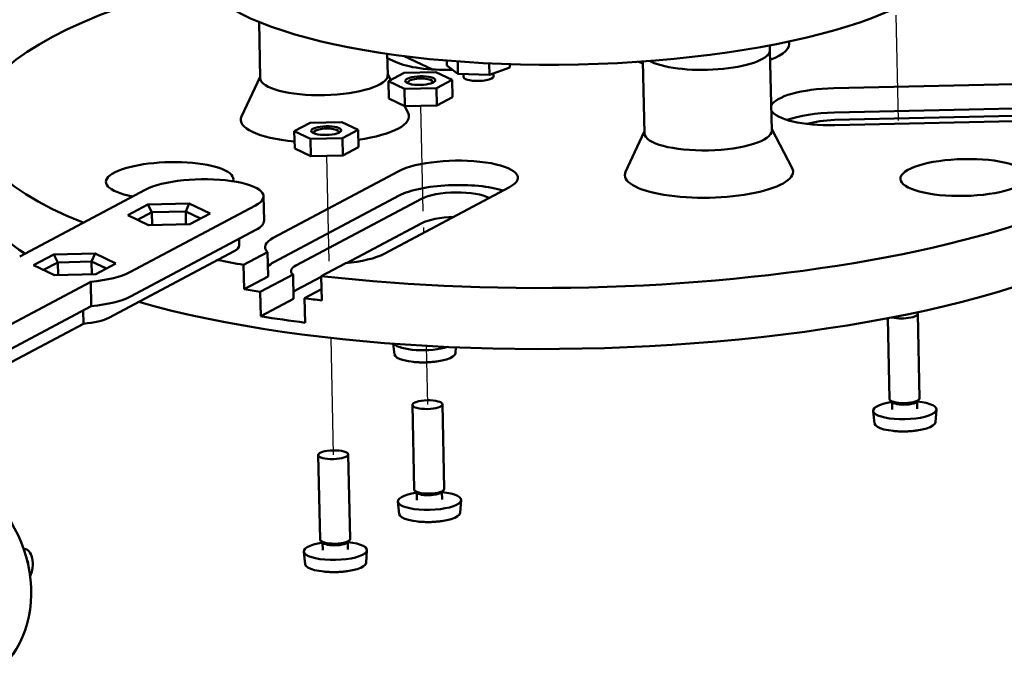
# Model space of a CAD drawing. Header units: inches. Extents: x 0.3 to 21.7, y 0.3 to 16.7.
# Tile 2 of 6: x 5.8 to 9.7, y 6.1 to 8.7. Entities that reach past the tile are written whole.
import ezdxf

# ---------------------------------------------------------------- set-up
doc = ezdxf.new("R2010")
doc.units = ezdxf.units.IN
doc.header["$LTSCALE"] = 2
doc.header["$MEASUREMENT"] = 0
doc.layers.add('Tweak Trail (ANSI)', color=7, linetype='Continuous', lineweight=25)
doc.layers.add('Visible (ANSI)', color=7, linetype='Continuous', lineweight=50)

msp = doc.modelspace()

# ---------------------------------------------------------------- linework, layer by layer
at = {"layer": 'Tweak Trail (ANSI)'}
for p, q in [((9.2802, 8.2708), (9.2712, 8.6841)), ((7.3978, 8.4771), (7.3978, 8.4768)), ((7.4151, 7.9153), (7.406, 8.3286)), ((7.0458, 7.719), (7.0368, 8.1322)), ((7.4165, 7.8507), (7.4169, 7.8304)), ((7.0524, 7.418), (7.0624, 6.9598)), ((7.4267, 7.3869), (7.4317, 7.1562))]:
    msp.add_line(p, q, dxfattribs=at)
at = {"layer": 'Visible (ANSI)'}
for p, q in [((6.7712, 8.6577), (6.776, 8.4375)), ((8.7761, 8.5476), (8.7757, 8.5659)), ((8.7761, 8.5476), (8.783, 8.2318)), ((7.274, 8.5326), (7.2759, 8.4485)), ((7.3065, 8.5011), (7.2744, 8.5162)), ((7.3409, 8.5236), (7.4519, 8.4713)), ((7.5085, 8.4868), (7.5081, 8.5062)), ((7.5517, 8.4537), (7.5507, 8.5028)), ((8.2769, 8.5026), (8.2831, 8.2209)), ((7.5517, 8.4537), (7.5085, 8.4868)), ((7.6749, 8.4501), (7.6739, 8.4953)), ((7.7548, 8.4795), (7.6749, 8.4501)), ((7.7548, 8.4795), (7.7546, 8.4921)), ((6.7759, 8.4427), (6.7026, 8.2868)), ((7.2758, 8.4537), (7.2882, 8.4299)), ((7.3404, 8.4577), (7.2789, 8.4249)), ((7.2789, 8.4249), (7.3423, 8.395)), ((7.2789, 8.4249), (7.2804, 8.3571)), ((7.4654, 8.4605), (7.3404, 8.4577)), ((7.5289, 8.4306), (7.4654, 8.4605)), ((7.4673, 8.3978), (7.5289, 8.4306)), ((7.5289, 8.4306), (7.5303, 8.3627)), ((7.6749, 8.4501), (7.5517, 8.4537)), ((7.5733, 8.4531), (7.5735, 8.4421)), ((7.6913, 8.4561), (7.6916, 8.4447)), ((7.3423, 8.395), (7.4673, 8.3978)), ((7.3423, 8.395), (7.3438, 8.3272)), ((7.4673, 8.3978), (7.4688, 8.33)), ((9.0268, 8.3978), (10.0266, 8.4203)), ((7.2804, 8.3571), (7.3438, 8.3272)), ((7.4688, 8.33), (7.5303, 8.3627)), ((7.3415, 8.3283), (7.3558, 8.3011)), ((7.3438, 8.3272), (7.4688, 8.33)), ((9.0289, 8.3021), (10.0287, 8.3246)), ((10.0295, 8.2957), (9.0298, 8.2731)), ((10.0309, 8.2757), (9.0311, 8.2531)), ((6.9096, 8.2286), (6.9712, 8.2613)), ((6.9712, 8.2613), (7.0961, 8.2641)), ((7.0961, 8.2641), (7.1596, 8.2342)), ((7.1596, 8.2342), (7.098, 8.2015)), ((7.1611, 8.1664), (7.1596, 8.2342)), ((8.7829, 8.237), (8.8629, 8.0844)), ((6.973, 8.1987), (6.9096, 8.2286)), ((6.9111, 8.1608), (6.9096, 8.2286)), ((7.098, 8.2015), (6.973, 8.1987)), ((6.9745, 8.1308), (6.973, 8.1987)), ((7.0995, 8.1337), (7.098, 8.2015)), ((8.283, 8.226), (8.2097, 8.0701)), ((6.9745, 8.1308), (6.9111, 8.1608)), ((7.1611, 8.1664), (7.0995, 8.1337)), ((7.0995, 8.1337), (6.9745, 8.1308)), ((6.827, 7.8105), (7.3193, 8.0724)), ((6.3243, 7.9996), (5.8319, 7.7378)), ((7.7544, 8.0098), (7.262, 7.748)), ((6.7911, 7.8782), (6.789, 7.9739)), ((6.829, 7.7149), (7.3214, 7.9767)), ((6.9161, 7.7023), (7.4084, 7.9641)), ((6.3354, 7.9417), (6.2558, 7.8994)), ((6.2644, 7.6756), (6.7568, 7.9374)), ((6.497, 7.9454), (6.3354, 7.9417)), ((6.3506, 7.9109), (6.3354, 7.9417)), ((6.497, 7.9454), (6.4833, 7.9139)), ((6.5791, 7.9067), (6.497, 7.9454)), ((6.2558, 7.8994), (6.3378, 7.8607)), ((6.2946, 7.8811), (6.3506, 7.9109)), ((6.3506, 7.9109), (6.4833, 7.9139)), ((6.3506, 7.9109), (6.3517, 7.861)), ((6.4833, 7.9139), (6.5412, 7.8866)), ((6.4833, 7.9139), (6.4844, 7.864)), ((6.4995, 7.8644), (6.5791, 7.9067)), ((6.3378, 7.8607), (6.4995, 7.8644)), ((7.1149, 7.7112), (7.4105, 7.8684)), ((6.7589, 7.8417), (6.2665, 7.5799)), ((6.6932, 7.7803), (6.6926, 7.8065)), ((5.9661, 7.7454), (5.8865, 7.703)), ((6.1278, 7.749), (5.9661, 7.7454)), ((5.9661, 7.7454), (5.9813, 7.7145)), ((6.1141, 7.7175), (6.1278, 7.749)), ((6.2098, 7.7103), (6.1278, 7.749)), ((6.1816, 7.4967), (6.6739, 7.7585)), ((6.7107, 7.7047), (6.8043, 7.7544)), ((6.8043, 7.7544), (6.8064, 7.6587)), ((5.8865, 7.703), (5.9686, 7.6644)), ((5.9253, 7.6847), (5.9813, 7.7145)), ((5.9813, 7.7145), (6.1141, 7.7175)), ((5.9813, 7.7145), (5.9824, 7.6647)), ((6.1141, 7.7175), (6.172, 7.6902)), ((6.1141, 7.7175), (6.1152, 7.6677)), ((6.1302, 7.668), (6.2098, 7.7103)), ((6.7128, 7.609), (6.7107, 7.7047)), ((7.1089, 7.7106), (7.0153, 7.6609)), ((5.9686, 7.6644), (6.1302, 7.668)), ((6.7128, 7.609), (6.8064, 7.6587)), ((6.776, 7.5985), (6.9045, 7.6668)), ((6.9045, 7.6668), (6.9066, 7.5711)), ((6.9182, 7.6066), (7.0154, 7.6583)), ((7.0153, 7.6609), (7.0174, 7.5652)), ((5.5199, 7.3241), (6.1108, 7.6383)), ((6.1106, 7.6383), (6.1108, 7.6383)), ((6.1108, 7.6383), (6.1129, 7.5426)), ((6.7781, 7.5028), (6.776, 7.5985)), ((7.0164, 7.6088), (6.95, 7.5734)), ((6.95, 7.5734), (6.9521, 7.4777)), ((5.5315, 7.2334), (6.1129, 7.5426)), ((6.7781, 7.5028), (6.9066, 7.5711)), ((6.0809, 7.5256), (6.082, 7.4738)), ((9.3632, 7.181), (9.3559, 7.5129)), ((5.5341, 7.1824), (6.082, 7.4738)), ((9.2451, 7.1784), (9.2381, 7.4952)), ((7.3028, 7.3532), (7.2981, 7.3953)), ((7.5418, 7.3584), (7.5434, 7.3812)), ((7.3799, 6.8229), (7.3727, 7.1549)), ((7.498, 6.8255), (7.4907, 7.1575)), ((9.2575, 7.1649), (9.248, 7.1733)), ((9.2558, 7.1376), (9.2552, 7.167)), ((9.3513, 7.167), (9.3605, 7.1758)), ((9.3542, 7.1397), (9.3536, 7.1691)), ((9.1867, 7.0824), (9.1812, 7.1312)), ((9.4257, 7.0876), (9.4291, 7.1366)), ((7.0107, 6.6266), (7.0034, 6.9585)), ((7.1287, 6.6292), (7.1215, 6.9611)), ((7.3924, 6.8095), (7.3828, 6.8178)), ((7.3907, 6.7821), (7.39, 6.8115)), ((7.4862, 6.8115), (7.4954, 6.8203)), ((7.4891, 6.7842), (7.4884, 6.8137)), ((7.3216, 6.7269), (7.316, 6.7757)), ((7.5605, 6.7321), (7.5639, 6.7812)), ((7.0231, 6.6131), (7.0135, 6.6215)), ((7.0214, 6.5857), (7.0207, 6.6152)), ((7.1169, 6.6152), (7.1261, 6.624)), ((7.1198, 6.5879), (7.1191, 6.6173)), ((5.8544, 6.5887), (5.8478, 6.5888)), ((5.8496, 6.5881), (5.8481, 6.5881)), ((5.8483, 6.5874), (5.8496, 6.5881)), ((6.9523, 6.5305), (6.9468, 6.5794)), ((7.1912, 6.5358), (7.1946, 6.5848))]:
    msp.add_line(p, q, dxfattribs=at)
for centre, major_axis, ratio, start_param, end_param in [((8.0156, 8.9249), (1.4996, 0.0328), 0.289402, 3.141593, 6.283185), ((8.0292, 8.3029), (-2.3744, -0.052), 0.289402, 5.381081, 6.885854), ((8.5216, 8.5647), (0.3299, 0.0072), 0.289402, 5.590859, 6.377191), ((8.5261, 8.5421), (0.2499, 0.0055), 0.289402, 3.667513, 6.283185), ((8.5261, 8.5421), (0.2499, 0.0055), 0.289402, 3.667513, 6.283185), ((7.5219, 8.5421), (-0.2499, -0.0055), 0.289402, 0.525921, 1.599059), ((8.5216, 8.5647), (-0.3299, -0.0072), 0.289402, 0.646632, 0.729679), ((7.88, 8.419), (0.4999, 0.0109), 0.289402, 0.525921, 0.555155), ((7.0259, 8.443), (0.2499, 0.0055), 0.289402, 3.141593, 6.283185), ((7.404, 8.4219), (-0.0484, -0.0011), 0.289402, 2.761362, 6.663416), ((7.6325, 8.4434), (-0.059, -0.0013), 0.289402, 0, 3.141593), ((9.029, 8.3254), (-0.2499, -0.0055), 0.289402, 4.714711, 6.156221), ((9.029, 8.3254), (-0.2499, -0.0055), 0.289402, 0.126964, 1.573118), ((7.0295, 8.2803), (-0.3299, -0.0072), 0.289402, 6.140423, 7.478576), ((8.0292, 8.3029), (2.3744, 0.052), 0.289402, 4.264863, 6.211756), ((7.0295, 8.2803), (0.3299, 0.0072), 0.289402, 5.114134, 6.425947), ((9.0311, 8.2297), (0.2499, 0.0055), 0.289402, 1.573118, 2.418766), ((9.0311, 8.2297), (-0.15, -0.0033), 0.289402, 4.714711, 5.508639), ((7.0347, 8.2255), (-0.0484, -0.0011), 0.289402, 2.761362, 6.663416), ((8.533, 8.2263), (0.2499, 0.0055), 0.289402, 3.141593, 6.283185), ((8.0345, 8.0636), (2.3744, 0.052), 0.289402, 3.886791, 6.283185), ((7.5369, 8.0411), (0.2499, 0.0055), 0.289402, 5.761909, 8.903501), ((6.4205, 8.0353), (-0.2499, -0.0055), 0.289402, 3.029352, 7.227296), ((8.5366, 8.0636), (0.3299, 0.0072), 0.289402, 2.998831, 6.425947), ((6.5405, 7.9685), (0.2484, 0.0054), 0.289402, 5.761909, 8.903501), ((8.0345, 8.0636), (-2.3744, -0.052), 0.289402, 0, 0.399116), ((7.539, 7.9454), (0.2499, 0.0055), 0.289402, 0.701374, 2.620316), ((7.539, 7.9454), (0.15, 0.0033), 0.289402, 0.444726, 2.620316), ((7.541, 7.8497), (0.15, 0.0033), 0.289402, 1.60751, 2.620316), ((6.5426, 7.8728), (0.2484, 0.0054), 0.289402, 5.761909, 6.283185), ((7.0445, 7.7793), (-0.2499, -0.0055), 0.289402, 5.761909, 6.557307), ((6.5447, 7.7771), (0.1485, 0.0033), 0.289402, 5.761909, 6.283185), ((7.0445, 7.7793), (-0.2499, -0.0055), 0.289402, 1.824917, 2.620316), ((8.0292, 8.3029), (2.3744, 0.052), 0.289402, 4.064509, 4.117361), ((7.0466, 7.6836), (-0.2499, -0.0055), 0.289402, 5.761909, 6.009063), ((7.0466, 7.6836), (-0.15, -0.0033), 0.289402, 5.761909, 6.602977), ((6.0482, 7.7067), (0.2484, 0.0054), 0.289402, 4.960111, 5.761909), ((6.0503, 7.611), (-0.2484, -0.0054), 0.289402, 1.819199, 2.620316), ((8.0313, 8.2072), (-2.3744, -0.052), 0.289402, 0.975769, 1.007402), ((7.0487, 7.5879), (-0.15, -0.0033), 0.289402, 5.761909, 5.963393), ((8.0313, 8.2072), (-2.3744, -0.052), 0.289402, 1.091637, 1.123271), ((6.0523, 7.5153), (0.1485, 0.0033), 0.289402, 4.907369, 5.761909), ((8.0334, 8.1115), (-2.3744, -0.052), 0.289402, 1.007402, 1.091637), ((9.2969, 7.5116), (0.059, 0.0013), 0.289402, 3.934299, 6.606573), ((7.4212, 7.4057), (-0.124, -0.0027), 0.289402, 0.223877, 2.368281), ((7.4223, 7.3567), (0.1195, 0.0026), 0.289402, 3.168047, 6.256731), ((9.3051, 7.1349), (-0.124, -0.0027), 0.289402, 5.120445, 10.587519), ((9.3041, 7.1797), (0.059, 0.0013), 0.289402, 3.141593, 6.283185), ((9.3043, 7.1703), (-0.0492, -0.0011), 0.289402, 0.307147, 1.917902), ((9.3043, 7.1703), (0.0492, 0.0011), 0.289402, 5.059494, 5.976039), ((9.3062, 7.0859), (0.1195, 0.0026), 0.289402, 3.168047, 6.256731), ((5.4706, 6.4871), (0.2192, -0.4123), 0.830075, 0, 2.100686), ((7.44, 6.7794), (-0.124, -0.0027), 0.289402, 5.120445, 10.587519), ((7.439, 6.8242), (0.059, 0.0013), 0.289402, 3.141593, 6.283185), ((7.4392, 6.8148), (-0.0492, -0.0011), 0.289402, 0.307147, 1.917902), ((7.4392, 6.8148), (0.0492, 0.0011), 0.289402, 5.059494, 5.976039), ((7.441, 6.7304), (0.1195, 0.0026), 0.289402, 3.168047, 6.256731), ((7.0707, 6.5831), (-0.124, -0.0027), 0.289402, 5.120445, 10.587519), ((7.0697, 6.6279), (0.059, 0.0013), 0.289402, 3.141593, 6.283185), ((7.0699, 6.6185), (-0.0492, -0.0011), 0.289402, 0.307147, 1.917902), ((7.0699, 6.6185), (0.0492, 0.0011), 0.289402, 5.059494, 5.976039), ((5.8533, 6.5288), (0.0011, 0.0599), 0.506379, 3.872482, 6.44205), ((5.8533, 6.5288), (-0.0004, -0.0229), 0.506379, 1.559345, 2.528105), ((7.0717, 6.5341), (0.1195, 0.0026), 0.289402, 3.168047, 6.256731)]:
    msp.add_ellipse(centre, major_axis=major_axis, ratio=ratio, start_param=start_param, end_param=end_param, dxfattribs=at)
for centre, major_axis in [((7.4039, 8.4277), (-0.059, -0.0013)), ((7.0346, 8.2314), (-0.059, -0.0013)), ((9.5375, 8.0474), (-0.2499, -0.0055)), ((7.4317, 7.1562), (-0.059, -0.0013)), ((7.0624, 6.9598), (-0.059, -0.0013))]:
    msp.add_ellipse(centre, major_axis=major_axis, ratio=0.289402, dxfattribs=at)
for points in [[(7.4704, 7.326), (7.4632, 7.325), (7.4565, 7.3242), (7.4438, 7.323), (7.4378, 7.3226), (7.426, 7.322), (7.4201, 7.3219), (7.4083, 7.3219), (7.4022, 7.3221), (7.3895, 7.3227), (7.3828, 7.3232), (7.3755, 7.324)], [(9.3543, 7.0552), (9.3471, 7.0541), (9.3404, 7.0533), (9.3277, 7.0521), (9.3217, 7.0517), (9.3098, 7.0512), (9.304, 7.051), (9.2922, 7.0511), (9.2861, 7.0512), (9.2734, 7.0519), (9.2667, 7.0523), (9.2594, 7.0531)], [(7.4892, 6.6997), (7.4819, 6.6987), (7.4752, 6.6979), (7.4626, 6.6967), (7.4565, 6.6963), (7.4447, 6.6957), (7.4389, 6.6956), (7.427, 6.6956), (7.421, 6.6958), (7.4083, 6.6964), (7.4016, 6.6969), (7.3943, 6.6976)], [(7.1199, 6.5034), (7.1126, 6.5023), (7.106, 6.5015), (7.0933, 6.5003), (7.0873, 6.4999), (7.0754, 6.4994), (7.0696, 6.4992), (7.0577, 6.4993), (7.0517, 6.4994), (7.039, 6.5), (7.0323, 6.5005), (7.025, 6.5013)]]:
    msp.add_open_spline(points, degree=3, knots=[6.2219791, 6.2219791, 6.2219791, 6.2219791, 6.3853038, 6.3853038, 6.5486285, 6.5486285, 6.7119532, 6.7119532, 6.8752779, 6.8752779, 7.0386026, 7.0386026, 7.0386026, 7.0386026], dxfattribs=at)

doc.saveas('drawing.dxf')
